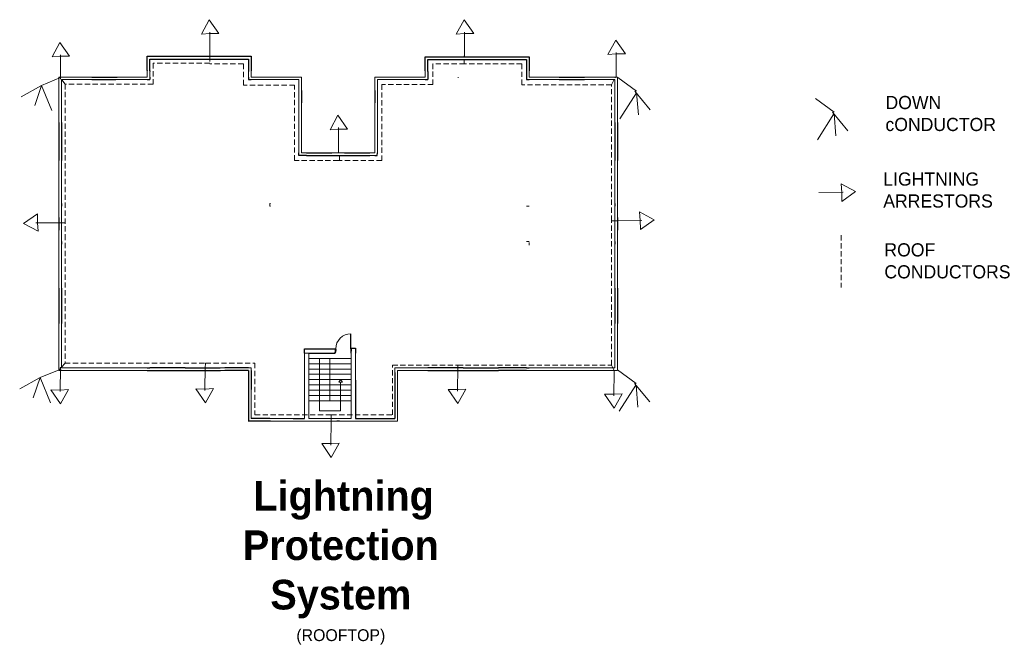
# Model space of a CAD drawing. Header units: millimetres. Extents: x 1735 to 2169, y 930 to 1125.
# Tile 2 of 2: x 1982 to 2169, y 930 to 1048. Entities that reach past the tile are written whole.
import ezdxf

# ---------------------------------------------------------------- set-up
doc = ezdxf.new("R2010")
doc.units = ezdxf.units.MM
doc.linetypes.add('DASHEDX2', pattern=[1.5, 1, -0.5])
for name, color, linetype, lineweight in [('air_conductor', 10, 'Continuous', 13), ('down_conductor', 90, 'Continuous', 13), ('roof_conductor', 210, 'DASHEDX2', 13)]:
    doc.layers.add(name, color=color, linetype=linetype, lineweight=lineweight)

# ---------------------------------------------------------------- blocks, each defined once
blk = doc.blocks.new('A$C2BCD0AB4')
at = {"layer": 'down_conductor'}
for p, q in [((0, 7.84), (3.54, 5.27)), ((3.5, 4.96), (0.34, 0)), ((3.22, 5.27), (6.12, 1.73)), ((3.54, 4.95), (3.86, 0.77))]:
    blk.add_line(p, q, dxfattribs=at)

msp = doc.modelspace()

# ---------------------------------------------------------------- linework, layer by layer
for p, q in [((2006.6, 1038.57), (2006.6, 1041.26)), ((2006.6, 1041.26), (2025.8, 1041.26)), ((2007.1, 1038.47), (2007.1, 1040.74)), ((2007.1, 1040.74), (2025.76, 1040.74)), ((2025.76, 1040.74), (2025.8, 1040.74)), ((2025.8, 1041.26), (2026.3, 1041.26)), ((2025.8, 1040.74), (2025.8, 1038.38)), ((2026.26, 1041.26), (2026.3, 1041.26)), ((2026.3, 1041.26), (2026.3, 1038.47)), ((2059.4, 1038.47), (2059.4, 1041.17)), ((2059.4, 1041.17), (2079.06, 1041.17)), ((2059.9, 1038.38), (2059.9, 1040.65)), ((2059.9, 1040.65), (2078.56, 1040.65)), ((2078.56, 1040.65), (2078.6, 1040.65)), ((2078.6, 1040.65), (2078.6, 1038.38)), ((2079.06, 1041.17), (2079.1, 1041.17)), ((2079.1, 1041.17), (2079.1, 1038.47)), ((2006.6, 1038.57), (2006.6, 1038.47)), ((2007.1, 1038.47), (2007.1, 1038.38)), ((2007.1, 1038.38), (2007.1, 1038.38)), ((2007.1, 1038.38), (2007.1, 1038.38)), ((2059.9, 1038.38), (2059.9, 1036.82)), ((2078.6, 1038.38), (2078.6, 1036.82)), ((1996.05, 1037.32), (2000.85, 1037.32)), ((1996.05, 1036.82), (2000.6, 1036.82)), ((2006.6, 1036.82), (2007.1, 1036.82)), ((2007.1, 1037.32), (2007.1, 1036.82)), ((2025.8, 1037.32), (2025.8, 1036.82)), ((2025.8, 1036.82), (2026.3, 1036.82)), ((2059.4, 1036.82), (2059.9, 1036.82)), ((2078.6, 1036.82), (2079.1, 1036.82)), ((2084.85, 1037.32), (2089.65, 1037.32)), ((2084.85, 1036.82), (2089.65, 1036.82)), ((2035.9, 1034.79), (2035.9, 1032.39)), ((2049.8, 1034.79), (2049.8, 1032.39)), ((1989.8, 1028.67), (1989.8, 1021.47)), ((1990.3, 1028.67), (1990.3, 1021.47)), ((2095.4, 1028.67), (2095.4, 1021.47)), ((2095.9, 1028.67), (2095.9, 1021.47)), ((2035.4, 1022.42), (2035.4, 1022.92)), ((2036.85, 1022.42), (2035.4, 1022.42)), ((2036.85, 1022.92), (2041.65, 1022.92)), ((2036.85, 1022.42), (2048.85, 1022.42)), ((2044.05, 1022.92), (2048.85, 1022.92)), ((2049.8, 1022.42), (2050.28, 1022.42)), ((2050.28, 1022.42), (2050.3, 1022.92)), ((1990.3, 1013.32), (1990.3, 1012.82)), ((2095.4, 1013.32), (2095.4, 1012.82)), ((1989.8, 1010.67), (1989.8, 1008.27)), ((2095.9, 1010.67), (2095.9, 1008.27)), ((1990.3, 1006.12), (1990.3, 1005.62)), ((2095.4, 1006.12), (2095.4, 1005.62)), ((1989.8, 997.22), (1989.8, 990.52)), ((1990.3, 997.22), (1990.3, 990.52)), ((2095.4, 997.22), (2095.4, 990.52)), ((2095.9, 997.22), (2095.9, 990.52)), ((2036.44, 984.9), (2036.44, 985.73)), ((2036.44, 985.73), (2042.03, 985.73)), ((2042.03, 985.73), (2042.4, 985.73)), ((2042.28, 985.73), (2042.28, 985.08)), ((2045.3, 984.9), (2045.3, 985.85)), ((2045.3, 985.85), (2046.13, 985.85)), ((2045.37, 985.71), (2045.36, 985.71)), ((2046.13, 985.85), (2046.14, 984.9)), ((2037.28, 984.9), (2042.03, 984.9)), ((2042.03, 984.9), (2042.28, 984.9)), ((2042.28, 985.08), (2042.4, 985.09)), ((2042.28, 984.9), (2042.28, 985.08)), ((2042.4, 985.31), (2042.45, 985.37)), ((2042.4, 985.09), (2042.4, 985.31)), ((2045.37, 985.3), (2045.36, 985.29)), ((2045.37, 985.3), (2045.37, 985.3)), ((1989.8, 982.12), (1989.8, 981.62)), ((2006.6, 982.12), (2007.1, 982.12)), ((2013.8, 982.12), (2007.1, 982.12)), ((2013.8, 982.12), (2020.45, 982.12)), ((2025.8, 982.12), (2021.35, 982.12)), ((2066.6, 982.12), (2059.9, 982.12)), ((2066.6, 982.12), (2073.3, 982.12)), ((2074.15, 982.12), (2073.3, 982.12)), ((2078.6, 982.12), (2074.15, 982.12)), ((2078.6, 982.12), (2079.1, 982.12)), ((1990.3, 981.62), (1989.8, 981.62)), ((2006.6, 981.62), (2007.1, 981.62)), ((2007.1, 981.62), (2013.8, 981.62)), ((2013.8, 981.62), (2020.5, 981.62)), ((2025.8, 981.62), (2021.35, 981.62)), ((2025.8, 981.62), (2025.8, 975.5)), ((2026.3, 981.62), (2026.3, 978.02)), ((2053.6, 981.22), (2053.6, 972.52)), ((2059.9, 981.62), (2066.6, 981.62)), ((2066.6, 981.62), (2073.3, 981.62)), ((2074.15, 981.62), (2073.3, 981.62)), ((2078.6, 981.62), (2074.15, 981.62)), ((2046.14, 979.76), (2046.14, 972.49)), ((2025.82, 975.48), (2025.82, 972.02)), ((2029.9, 972.52), (2026.3, 972.52)), ((2034.3, 972.52), (2036.44, 972.49)), ((2046.14, 972.52), (2053.6, 972.52)), ((2026.3, 972.02), (2025.78, 972.02)), ((2030, 972.02), (2026.3, 972.02)), ((2043.1, 972.02), (2042.6, 972.02)), ((2043.1, 972.02), (2043.1, 972.02))]:
    msp.add_line(p, q)
at = {"linetype": 'Continuous', "lineweight": 13}
for p, q in [((2006.6, 1037.32), (2006.6, 1038.47)), ((2007.1, 1038.38), (2007.1, 1037.32)), ((2025.8, 1038.38), (2025.8, 1037.32)), ((2026.3, 1037.32), (2026.3, 1038.47)), ((2059.4, 1037.32), (2059.4, 1038.47)), ((2079.1, 1037.32), (2079.1, 1038.47)), ((1989.8, 1028.67), (1989.8, 1037.32)), ((1989.8, 1037.32), (1989.8, 1037.32)), ((1990.3, 1036.82), (1990.3, 1028.67)), ((2000.85, 1037.32), (2006.6, 1037.32)), ((2026.3, 1037.32), (2035.9, 1037.32)), ((2035.4, 1036.82), (2035.4, 1034.79)), ((2035.9, 1037.32), (2035.9, 1036.82)), ((2035.9, 1036.82), (2035.9, 1034.79)), ((2059.4, 1037.32), (2049.8, 1037.32)), ((2049.8, 1034.79), (2049.8, 1037.32)), ((2079.1, 1037.32), (2084.85, 1037.32)), ((2079.1, 1036.82), (2084.85, 1036.82)), ((2095.4, 1028.67), (2095.4, 1036.82)), ((2095.9, 1028.67), (2095.9, 1037.32)), ((2035.9, 1032.39), (2035.9, 1022.92)), ((2049.8, 1029.37), (2049.8, 1032.39)), ((1989.8, 1021.47), (1989.8, 1010.67)), ((1990.3, 1013.32), (1990.3, 1021.47)), ((2042.6, 1022.92), (2041.65, 1022.92)), ((2042.6, 1022.92), (2043.1, 1022.92)), ((2043.1, 1022.92), (2044.05, 1022.92)), ((2095.4, 1013.32), (2095.4, 1021.47)), ((2095.9, 1012.82), (2095.9, 1021.47)), ((1990.3, 1012.82), (1990.3, 1010.67)), ((2030, 1013.32), (2029.9, 1013.32)), ((2029.9, 1012.82), (2030, 1012.82)), ((2095.4, 1010.67), (2095.4, 1012.82)), ((2095.9, 1010.67), (2095.9, 1012.82)), ((1989.8, 1005.42), (1989.8, 1008.27)), ((2095.4, 1008.27), (2095.4, 1006.12)), ((1990.3, 1006.12), (1990.3, 1007.71)), ((1989.8, 997.22), (1989.8, 1005.42)), ((1989.8, 990.52), (1989.8, 982.12)), ((1990.3, 982.12), (1990.3, 990.52)), ((2095.9, 981.62), (2095.9, 990.52)), ((2045.2, 985.71), (2045.2, 988.59)), ((2045.28, 985.71), (2045.28, 988.59)), ((2042.4, 985.29), (2042.4, 985.71)), ((2042.4, 985.6), (2042.45, 985.6)), ((2042.45, 985.6), (2042.45, 985.4)), ((2045.36, 985.71), (2045.2, 985.71)), ((2045.23, 985.4), (2045.23, 985.6)), ((2045.23, 985.6), (2045.28, 985.6)), ((2045.28, 985.6), (2045.28, 985.71)), ((2045.28, 985.5), (2045.28, 985.6)), ((2045.36, 985.29), (2045.36, 985.71)), ((2037.28, 984.9), (2036.44, 984.9)), ((2036.44, 984.9), (2036.44, 972.49)), ((2037.28, 984.9), (2037.28, 983.9)), ((2039.28, 983.9), (2039.28, 973.97)), ((2045.28, 985.4), (2045.23, 985.4)), ((2045.28, 985.4), (2045.28, 985.5)), ((2045.28, 985.29), (2045.28, 985.4)), ((2045.36, 985.29), (2045.28, 985.29)), ((2045.3, 983.9), (2045.3, 984.9)), ((2046.14, 984.9), (2046.14, 983.9)), ((2046.14, 983.9), (2046.14, 979.76)), ((2026.3, 982.12), (2025.8, 982.12)), ((2053.6, 982.12), (2053.6, 981.22)), ((2070.95, 982.12), (2071.15, 982.12)), ((2079.1, 982.12), (2095.4, 982.12)), ((2095.4, 982.12), (2095.4, 982.12)), ((2026.3, 981.62), (2026.28, 981.62)), ((2078.6, 981.62), (2095.9, 981.62)), ((2043.3, 979.89), (2042.95, 979.4)), ((2042.95, 979.4), (2043.3, 979.4)), ((2043.3, 979.89), (2043.64, 979.4)), ((2043.3, 973.97), (2043.3, 979.4)), ((2043.64, 979.4), (2043.3, 979.4)), ((2026.3, 977.92), (2026.3, 978.02)), ((2026.3, 973.22), (2026.3, 977.92)), ((2037.28, 975.87), (2037.28, 972.49)), ((2045.3, 975.87), (2045.3, 972.49)), ((2029.9, 972.52), (2030, 972.52)), ((2034.3, 972.52), (2030, 972.52)), ((2045.3, 972.49), (2037.28, 972.49)), ((2039.28, 973.97), (2043.3, 973.97)), ((2030, 972.02), (2029.9, 972.02))]:
    msp.add_line(p, q, dxfattribs=at)
at = {"lineweight": 13}
for p, q in [((1996.05, 1037.32), (1989.8, 1037.32)), ((1996.05, 1036.82), (1990.3, 1036.82)), ((2006.6, 1036.82), (2000.6, 1036.82)), ((2026.3, 1036.82), (2035.4, 1036.82)), ((2059.4, 1036.82), (2050.3, 1036.82)), ((2050.3, 1036.82), (2050.3, 1034.79)), ((2065.65, 1037.19), (2065.65, 1037.32)), ((2089.65, 1037.32), (2095.9, 1037.32)), ((2089.65, 1036.82), (2095.4, 1036.82)), ((2035.4, 1032.39), (2035.4, 1034.79)), ((2050.3, 1034.79), (2050.3, 1032.39)), ((2035.4, 1032.39), (2035.4, 1022.92)), ((2050.3, 1032.39), (2050.3, 1022.92)), ((2049.8, 1029.37), (2049.8, 1022.92)), ((2035.9, 1022.92), (2036.85, 1022.92)), ((2049.8, 1022.92), (2048.85, 1022.92)), ((2048.85, 1022.42), (2049.8, 1022.42)), ((2029.9, 1013.32), (2029.9, 1012.82)), ((2079.1, 1012.82), (2078.6, 1012.82)), ((1990.3, 1010.67), (1990.3, 1008.27)), ((2095.4, 1008.27), (2095.4, 1010.67)), ((1990.3, 1008.27), (1990.3, 1007.71)), ((2095.9, 1008.27), (2095.9, 997.22)), ((2079.1, 1006.12), (2078.6, 1006.12)), ((1990.3, 1005.62), (1990.3, 997.22)), ((2079.1, 1005.42), (2079.1, 1005.92)), ((2095.4, 1005.62), (2095.4, 997.22)), ((2095.4, 990.52), (2095.4, 982.12)), ((2037.28, 982.9), (2037.28, 983.9)), ((2037.28, 983.9), (2041.29, 983.9)), ((2045.3, 983.9), (2041.29, 983.9)), ((2041.29, 983.9), (2041.29, 975.87)), ((2041.29, 983.9), (2041.29, 975.87)), ((2045.3, 982.9), (2045.3, 983.9)), ((1990.3, 982.12), (2006.6, 982.12)), ((2021.35, 982.12), (2020.45, 982.12)), ((2037.28, 981.89), (2037.28, 982.9)), ((2037.28, 982.9), (2041.29, 982.9)), ((2037.28, 980.89), (2037.28, 981.89)), ((2037.28, 981.89), (2041.29, 981.89)), ((2045.3, 982.9), (2041.29, 982.9)), ((2045.3, 981.89), (2041.29, 981.89)), ((2045.3, 981.89), (2045.3, 982.9)), ((2045.3, 980.89), (2045.3, 981.89)), ((2059.9, 982.12), (2053.6, 982.12)), ((1990.3, 981.62), (2006.6, 981.62)), ((2021.35, 981.62), (2020.45, 981.62)), ((2037.28, 979.89), (2037.28, 980.89)), ((2037.28, 980.89), (2041.29, 980.89)), ((2045.3, 980.89), (2041.29, 980.89)), ((2045.3, 979.89), (2045.3, 980.89)), ((2059.9, 981.62), (2054.1, 981.62)), ((2054.1, 981.62), (2054.1, 972.02)), ((2037.28, 978.88), (2037.28, 979.89)), ((2037.28, 979.89), (2041.29, 979.89)), ((2037.28, 977.88), (2037.28, 978.88)), ((2037.28, 978.88), (2041.29, 978.88)), ((2045.3, 979.89), (2041.29, 979.89)), ((2045.3, 978.88), (2041.29, 978.88)), ((2045.3, 978.88), (2045.3, 979.89)), ((2045.3, 977.88), (2045.3, 978.88)), ((2037.28, 976.88), (2037.28, 977.88)), ((2037.28, 977.88), (2041.29, 977.88)), ((2037.28, 975.87), (2037.28, 976.88)), ((2037.28, 976.88), (2041.29, 976.88)), ((2045.3, 977.88), (2041.29, 977.88)), ((2045.3, 976.88), (2041.29, 976.88)), ((2045.3, 976.88), (2045.3, 977.88)), ((2045.3, 975.87), (2045.3, 976.88)), ((2041.29, 975.87), (2037.28, 975.87)), ((2041.29, 975.87), (2045.3, 975.87)), ((2026.3, 972.52), (2026.3, 973.22)), ((2029.9, 972.02), (2042.6, 972.02)), ((2030, 972.02), (2034.3, 972.02)), ((2035.3, 972.02), (2042.6, 972.02)), ((2043.1, 972.02), (2054.1, 972.02)), ((2043.1, 972.02), (2044.9, 972.02))]:
    msp.add_line(p, q, dxfattribs=at)
at = {"lineweight": 13, "ltscale": 0.7}
msp.add_line((2026.3, 982.12), (2026.3, 981.62), dxfattribs=at)
at = {"linetype": 'Continuous', "lineweight": 13}
msp.add_arc((2045.28, 985.71), 2.88, 90, 180, dxfattribs=at)
at = {"layer": 'air_conductor'}
for p, q in [((2016.86, 1045.45), (2018.35, 1048.2)), ((2018.35, 1048.2), (2020.19, 1045.56)), ((2065.27, 1045.45), (2066.76, 1048.2)), ((2066.76, 1048.2), (2068.6, 1045.56)), ((2018.47, 1045.56), (2016.86, 1045.45)), ((2020.19, 1045.56), (2018.35, 1045.56)), ((2018.46, 1045.86), (2018.46, 1041.2)), ((2066.87, 1045.56), (2065.27, 1045.45)), ((2068.6, 1045.56), (2066.76, 1045.56)), ((2066.87, 1045.86), (2066.87, 1041.2)), ((1988.52, 1041.14), (1990.01, 1043.89)), ((1990.01, 1043.89), (1991.85, 1041.26)), ((2094.07, 1041.58), (2095.56, 1044.33)), ((2095.56, 1044.33), (2097.4, 1041.69)), ((2095.67, 1041.69), (2094.07, 1041.58)), ((2097.4, 1041.69), (2095.56, 1041.69)), ((2095.67, 1042), (2095.67, 1037.33)), ((1990.12, 1041.26), (1988.52, 1041.14)), ((1991.85, 1041.26), (1990.01, 1041.26)), ((1990.12, 1041.56), (1990.12, 1036.89)), ((2041.31, 1027.32), (2042.8, 1030.07)), ((2042.8, 1030.07), (2044.64, 1027.43)), ((2042.91, 1027.43), (2041.31, 1027.32)), ((2044.64, 1027.43), (2042.8, 1027.43)), ((2042.91, 1027.74), (2042.91, 1023.07)), ((2138.49, 1015.42), (2138.36, 1017.02)), ((2138.36, 1017.02), (2141.13, 1015.56)), ((2138.51, 1013.7), (2138.49, 1015.53)), ((2141.13, 1015.56), (2138.51, 1013.7)), ((2138.79, 1015.43), (2134.12, 1015.38)), ((1983.11, 1009.53), (1985.75, 1011.36)), ((1985.75, 1011.36), (1985.75, 1009.53)), ((2100.52, 1010.1), (2095.85, 1010.05)), ((2100.22, 1010.09), (2100.09, 1011.7)), ((2100.09, 1011.7), (2102.86, 1010.24)), ((2100.24, 1008.37), (2100.22, 1010.21)), ((2102.86, 1010.24), (2100.24, 1008.37)), ((1985.86, 1008.03), (1983.11, 1009.53)), ((1985.45, 1009.63), (1990.12, 1009.63)), ((1985.75, 1009.64), (1985.86, 1008.03)), ((1990.02, 977.59), (1990.09, 982.26)), ((2017.54, 977.79), (2017.61, 982.46)), ((2065.5, 977.67), (2065.56, 982.34)), ((2095.18, 976.79), (2095.24, 981.46)), ((2017.62, 975.45), (2015.82, 978.12)), ((2015.82, 978.12), (2017.65, 978.09)), ((2017.54, 978.09), (2019.15, 978.18)), ((2019.15, 978.18), (2017.62, 975.45)), ((2065.49, 977.97), (2067.1, 978.06)), ((2067.1, 978.06), (2065.57, 975.33)), ((1990.1, 975.25), (1988.3, 977.91)), ((1988.3, 977.91), (1990.14, 977.89)), ((1990.02, 977.89), (1991.63, 977.98)), ((1991.63, 977.98), (1990.1, 975.25)), ((2065.57, 975.33), (2063.77, 978)), ((2063.77, 978), (2065.61, 977.97)), ((2095.25, 974.45), (2093.45, 977.11)), ((2093.45, 977.11), (2095.29, 977.09)), ((2095.18, 977.09), (2096.78, 977.18)), ((2096.78, 977.18), (2095.25, 974.45)), ((2041.47, 967.44), (2041.53, 972.1)), ((2041.54, 965.1), (2039.74, 967.76)), ((2039.74, 967.76), (2041.58, 967.74)), ((2041.46, 967.74), (2043.07, 967.83)), ((2043.07, 967.83), (2041.54, 965.1))]:
    msp.add_line(p, q, dxfattribs=at)
at = {"layer": 'down_conductor'}
for p, q in [((1986.52, 1035.74), (1990.14, 1037.23)), ((2095.99, 1037.22), (2099.53, 1034.65)), ((1986.51, 1035.74), (1982.63, 1033.58)), ((1986.52, 1035.74), (1985.21, 1031.93)), ((1986.52, 1035.74), (1988.49, 1030.97)), ((2099.49, 1034.34), (2096.33, 1029.38)), ((2099.21, 1034.65), (2102.11, 1031.11)), ((2099.53, 1034.33), (2099.86, 1030.15)), ((1986.25, 980.26), (1982.36, 978.1)), ((1986.26, 980.26), (1984.95, 976.45)), ((1986.26, 980.26), (1989.87, 981.75)), ((1986.26, 980.26), (1988.22, 975.49)), ((2095.9, 981.74), (2099.44, 979.17)), ((2099.4, 978.85), (2096.24, 973.89)), ((2099.12, 979.17), (2102.02, 975.63)), ((2099.44, 978.84), (2099.76, 974.66))]:
    msp.add_line(p, q, dxfattribs=at)
at = {"layer": 'roof_conductor'}
for p, q in [((2018.46, 1039.94), (2007.72, 1039.94)), ((2007.72, 1039.94), (2007.72, 1035.98)), ((2018.46, 1041.26), (2018.46, 1039.94)), ((2024.86, 1039.84), (2018.5, 1039.84)), ((2024.86, 1035.8), (2024.86, 1039.84)), ((2066.87, 1039.84), (2060.85, 1039.84)), ((2060.85, 1039.84), (2060.85, 1035.91)), ((2066.75, 1039.73), (2066.75, 1041.34)), ((2077.75, 1039.84), (2066.87, 1039.84)), ((2077.75, 1039.61), (2077.75, 1039.84)), ((2077.75, 1035.83), (2077.75, 1039.61)), ((1990.97, 1035.98), (1990.3, 1036.82)), ((2094.78, 1035.83), (2095.53, 1037.38)), ((2007.72, 1035.98), (1990.97, 1035.98)), ((1990.97, 1035.98), (1990.97, 1007.34)), ((2034.58, 1035.8), (2024.86, 1035.8)), ((2034.58, 1021.46), (2034.58, 1035.8)), ((2060.85, 1035.91), (2051.13, 1035.91)), ((2051.13, 1035.91), (2051.13, 1021.46)), ((2094.78, 1035.83), (2077.75, 1035.83)), ((2094.78, 1010.04), (2094.78, 1035.83)), ((2042.91, 1021.46), (2034.58, 1021.46)), ((2051.13, 1021.46), (2042.91, 1021.46)), ((2043.1, 1021.46), (2043.1, 1022.92)), ((2094.78, 982.65), (2094.78, 1010.04)), ((2094.78, 1010.04), (2095.84, 1010.04)), ((1990.12, 1009.63), (1991.01, 1009.63)), ((1990.97, 1007.34), (1990.97, 983.02)), ((2138.4, 1007.27), (2138.4, 997.37)), ((1990.97, 983.02), (1989.8, 981.62)), ((1990.97, 983.02), (2017.66, 983.02)), ((2017.66, 983.02), (2017.6, 982.12)), ((2017.66, 983.02), (2027.01, 983.02)), ((2027.01, 983.02), (2027.01, 973.18)), ((2053.15, 973.18), (2053.15, 982.65)), ((2053.15, 982.65), (2065.56, 982.65)), ((2065.56, 982.65), (2065.56, 981.91)), ((2065.56, 982.65), (2094.78, 982.65)), ((2094.78, 982.65), (2095.3, 981.58)), ((2027.01, 973.18), (2041.55, 973.18)), ((2041.55, 973.18), (2041.55, 972)), ((2041.55, 973.18), (2053.15, 973.18))]:
    msp.add_line(p, q, dxfattribs=at)

# ---------------------------------------------------------------- block references
at = {"layer": 'down_conductor'}
msp.add_blockref('A$C2BCD0AB4', (2133.52, 1025.38), dxfattribs=at)

# ---------------------------------------------------------------- texts
at = {"char_height": 2.5, "width": 30.4364, "attachment_point": 1}
for s, insert in [('{\\C4;DOWN cONDUCTOR}', (2146.8, 1033.73)), ('{\\C4;LIGHTNING ARRESTORS}', (2146.38, 1019.2)), ('{\\C4;ROOF CONDUCTORS}', (2146.59, 1005.76))]:
    msp.add_mtext(s, dxfattribs=dict(at, insert=insert))
at = {"linetype": 'Continuous', "lineweight": 13, "insert": (2043.35, 960.64), "char_height": 2.81442, "width": 52.2995, "attachment_point": 2}
msp.add_mtext('{\\fTimes New Roman|b1|i0|c0|p18;\\C5; \\fAgency FB|b1|i0|c0|p34;\\H2x;\\C43;\\c3649492;Lightning Protection System\\fAgency FB|b0|i0|c0|p34;\\H1.2x;\\C256;\\P\\H0.3333x;(ROOFTOP)}', dxfattribs=at)

doc.saveas('drawing.dxf')
